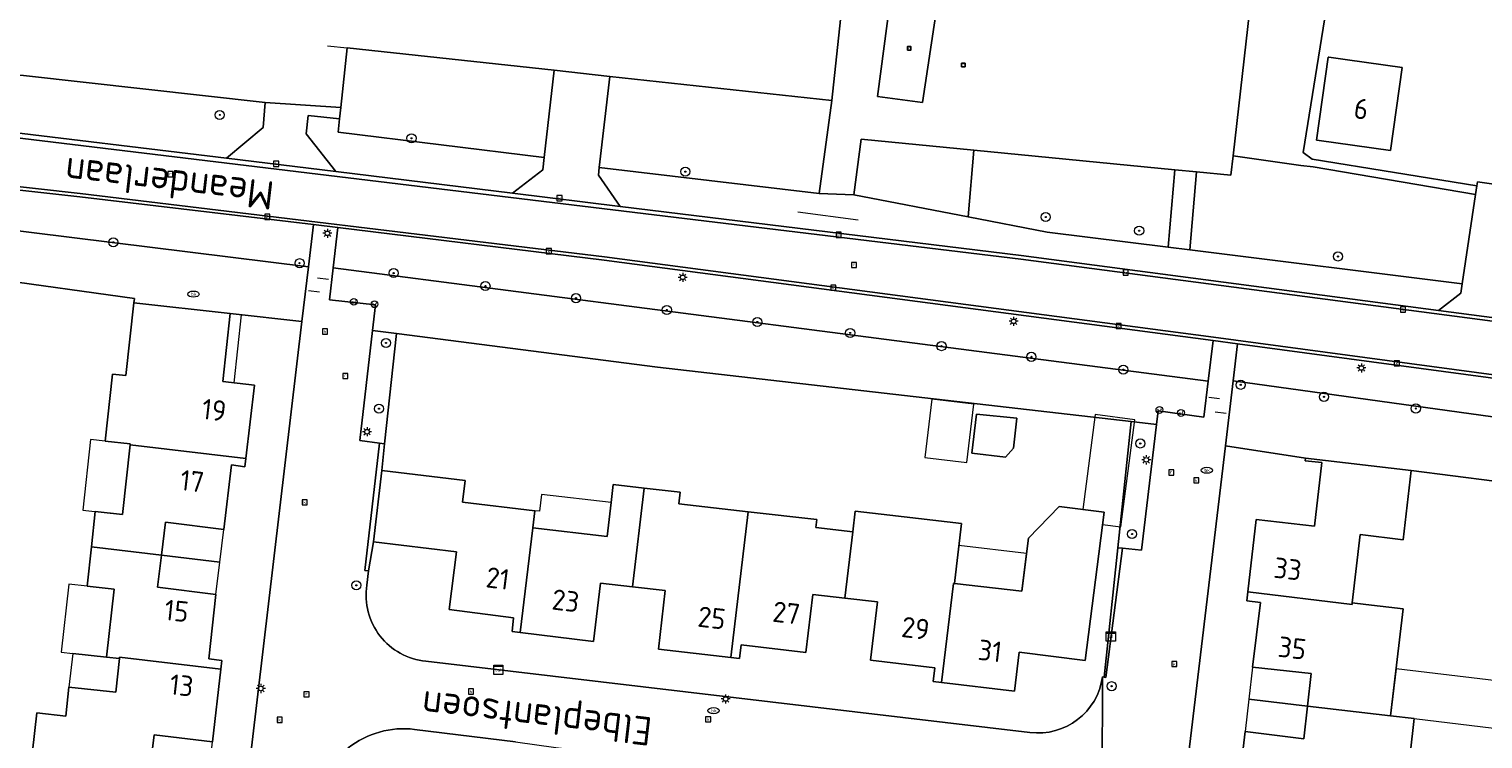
# Model space of a CAD drawing. Header units: metres. Extents: x 168032 to 180145, y 382923 to 399665.
# Tile 46 of 256: x 177545 to 177672, y 386550 to 386612. Entities that reach past the tile are written whole.
import ezdxf
from ezdxf.enums import TextEntityAlignment as Align

# ---------------------------------------------------------------- set-up
doc = ezdxf.new("R2010")
doc.units = ezdxf.units.M
doc.layers.get('0').update_dxf_attribs({"color": 8, "lineweight": 18})
for name, color, linetype, lineweight in [('B-WE-GR-BEPLANTING_CULTUUR_BODEMBEDEKKER-GV', 8, 'Continuous', 18), ('B-WE-GR-BEPLANTING_CULTUUR_BOSPLANTSOEN-GV', 8, 'Continuous', 18), ('B-WE-GR-BEPLANTING_CULTUUR_HEESTERS-GV', 8, 'Continuous', 18), ('B-WE-GR-BOOM-S', 8, 'Continuous', 18), ('B-WE-GR-GROENVOORZIENING-GV', 8, 'Continuous', 18), ('B-WE-IE-MEUBILAIR_WEGMEUBILAIR-S', 8, 'Continuous', 25), ('B-WE-IE-TERREINAFSCHEIDING_KUNSTMATIG_HEKWERK-G', 8, 'IE-TERREINAFSCHEIDING-KUNSTMATIG', 18), ('B-WE-KL-DATA-S', 8, 'Continuous', 18), ('B-WE-KL-ET_KAST-S', 8, 'Continuous', 18), ('B-WE-KL-ET_LS_OV_LICHTMAST-S', 8, 'Continuous', 18), ('B-WE-KL-WATER-S', 8, 'Continuous', 18), ('B-WE-OG-BEBOUWING-GV', 8, 'Continuous', 18), ('B-WE-OG-BEBOUWING-T18', 8, 'Continuous', 18), ('B-WE-OG-BEBOUWING_LUIFEL-GV', 8, 'Continuous', 18), ('B-WE-OG-TERREIN_CULTUURSCHEIDING-GV', 8, 'Continuous', 18), ('B-WE-OG-TERREIN_ERF-GV', 8, 'Continuous', 18), ('B-WE-OG-TERREIN_ONBEGROEID-GV', 8, 'Continuous', 18), ('B-WE-OG-TOPOGRAFIE-T18', 8, 'Continuous', 18), ('B-WE-RI-GWA_KOLK-S', 8, 'Continuous', 18), ('B-WE-RI-GWA_RIOOLPUT-S', 8, 'Continuous', 18), ('B-WE-VH-VERHARDING_ASFALT-GV', 8, 'Continuous', 18), ('B-WE-VH-VERHARDING_BETONSTRAATSTEEN-GV', 8, 'Continuous', 18), ('B-WE-VW-AFSLUITPAAL-S', 8, 'Continuous', 18)]:
    doc.layers.add(name, color=color, linetype=linetype, lineweight=lineweight)
doc.styles.add('NLCS-ISO', font='NLCS-ISO.ttf')
doc.styles.add('NLCS-ISO-M200-T18', font='NLCS-ISO.ttf', dxfattribs={"height": 0.36})
doc.linetypes.add('IE-TERREINAFSCHEIDING-KUNSTMATIG', pattern='A,4,[82,NLCS.SHX,S=0.75,R=90,X=0,Y=0],4,-2', length=10)

# ---------------------------------------------------------------- blocks, each defined once
blk = doc.blocks.new('SKL-ET_KAST_ELEKTRA-SO')
at = {"color": 0, "linetype": 'ByBlock', "lineweight": 18}
for points in [[(-2, 2), (2, 2), (2, 1.68), (-2, 1.68)], [(-2, 1.52), (2, 1.52), (2, -2), (-2, -2)]]:
    blk.add_lwpolyline(points, close=True, dxfattribs=at)
at = {"color": 0, "linetype": 'ByBlock', "lineweight": 18, "style": 'NLCS-ISO'}
blk.add_text('et', height=1.5, dxfattribs=at).set_placement((0, 0), align=Align.MIDDLE_CENTER)
blk = doc.blocks.new('SKL-DATA_SIGNAAL_CAIKAST-SO')
at = {"color": 0, "linetype": 'ByBlock', "lineweight": 18}
for points in [[(-2, 2), (2, 2), (2, 1.68), (-2, 1.68)], [(-2, 1.52), (2, 1.52), (2, -2), (-2, -2)]]:
    blk.add_lwpolyline(points, close=True, dxfattribs=at)
at = {"color": 0, "linetype": 'ByBlock', "lineweight": 18, "style": 'NLCS-ISO'}
blk.add_text('cai', height=1.5, dxfattribs=at).set_placement((0, 0), align=Align.MIDDLE_CENTER)
blk = doc.blocks.new('SKL-ET_OV_LICHTMAST-SO')
at = {"color": 0, "linetype": 'ByBlock', "lineweight": 18}
for points in [[(-1.25, 0), (-2, 0)], [(-1.41, 1.41), (-0.88, 0.88)], [(0, 2), (0, 1.25)], [(0.88, 0.88), (1.41, 1.41)], [(2, 0), (1.25, 0)], [(-1.41, -1.41), (-0.88, -0.88)], [(0, -1.25), (0, -2)], [(0.88, -0.88), (1.41, -1.41)]]:
    blk.add_lwpolyline(points, dxfattribs=at)
blk.add_circle((0, 0), 1, dxfattribs=at)
blk = doc.blocks.new('SVW-AFSLUITPAAL-SO')
at = {"lineweight": 18}
blk.add_circle((0, 0), 1.5, dxfattribs=at)
at = {"lineweight": 18, "style": 'NLCS-ISO'}
blk.add_text('af', height=1.8, dxfattribs=at).set_placement((0, 0), align=Align.MIDDLE_CENTER)
blk = doc.blocks.new('SKL-WATER_BRANDKRAAN_BRANDPUT-SO')
at = {"color": 0, "linetype": 'ByBlock', "lineweight": 18}
blk.add_ellipse((0, 0), major_axis=(2.5, 0), ratio=0.54, dxfattribs=at)
at = {"color": 0, "linetype": 'ByBlock', "lineweight": 18, "style": 'NLCS-ISO'}
blk.add_text('bk', height=1.5, dxfattribs=at).set_placement((0.16, 0), align=Align.MIDDLE_CENTER)
blk = doc.blocks.new('SRI-PUT_INSPECTIEPUT_RIOOLPUT-SO')
at = {"color": 0, "linetype": 'ByBlock', "lineweight": 18}
blk.add_lwpolyline([(-1.12, -1.12), (1.12, -1.12), (1.12, 1.12), (-1.12, 1.12)], close=True, dxfattribs=at)
at = {"color": 0, "linetype": 'ByBlock', "lineweight": 18, "style": 'NLCS-ISO'}
blk.add_text('r', height=1.5, dxfattribs=at).set_placement((0, 0.28), align=Align.MIDDLE_CENTER)
blk = doc.blocks.new('SRI-KOLK-SO')
at = {"color": 0, "linetype": 'ByBlock', "lineweight": 18}
blk.add_lwpolyline([(-1.125, -1.125), (1.125, -1.125), (1.125, 1.125), (-1.125, 1.125)], close=True, dxfattribs=at)
at = {"color": 0, "linetype": 'ByBlock', "lineweight": 18, "style": 'NLCS-ISO'}
blk.add_text('k', height=1.5, dxfattribs=at).set_placement((0, 0), align=Align.MIDDLE_CENTER)
blk = doc.blocks.new('SIE-WEG_SPEELTOESTEL-SO')
at = {"flags": 128}
blk.add_lwpolyline([(-0.75, -0.75), (0.75, -0.75), (0.75, 0.75), (-0.75, 0.75)], close=True, dxfattribs=at)
at = {"style": 'NLCS-ISO'}
blk.add_text('SPT', height=0.45, dxfattribs=at).set_placement((0, 0), align=Align.MIDDLE_CENTER)
blk = doc.blocks.new('SGR-BOOM_01-SO')
at = {"linetype": 'ByBlock', "lineweight": 18}
h = blk.add_hatch(color=0, dxfattribs=at)
h.dxf.hatch_style = 1
edge = h.paths.add_edge_path()
edge.add_arc((0, 0), 0.25, 0, 360)
at = {"color": 0, "linetype": 'ByBlock', "lineweight": 18}
for radius in [2, 0.25]:
    blk.add_circle((0, 0), radius, dxfattribs=at)

msp = doc.modelspace()

# ---------------------------------------------------------------- linework, layer by layer
at = {"layer": 'B-WE-GR-BEPLANTING_CULTUUR_BODEMBEDEKKER-GV', "flags": 128}
msp.add_lwpolyline([(177627.473, 386601.591), (177617.592, 386602.552), (177616.96, 386597.693), (177626.958, 386595.765)], close=True, dxfattribs=at)
at = {"layer": 'B-WE-GR-BEPLANTING_CULTUUR_BOSPLANTSOEN-GV', "flags": 128}
msp.add_lwpolyline([(177660.794, 386629.023), (177648.534, 386630.46), (177648.573, 386631.048), (177622.225, 386634.212), (177622.041, 386632.419), (177621.646, 386628.466), (177652.933, 386625.089), (177650.193, 386601.092), (177656.137, 386600.27), (177657.23, 386600.14), (177671.462, 386597.725), (177671.573, 386598.473), (177657.119, 386600.8), (177656.333, 386601.385)], close=True, dxfattribs=at)
at = {"layer": 'B-WE-GR-BEPLANTING_CULTUUR_HEESTERS-GV', "flags": 128}
for points in [[(177590.673, 386608.596), (177572.54, 386610.562), (177571.972, 386605.324), (177571.858, 386604.331), (177571.727, 386603.184), (177589.796, 386600.953)], [(177615.013, 386605.957), (177595.545, 386608.067), (177594.632, 386600.083), (177613.918, 386597.811)], [(177645.079, 386599.879), (177627.473, 386601.591), (177626.958, 386595.765), (177633.912, 386594.424), (177644.502, 386593.103)], [(177671.462, 386597.725), (177657.23, 386600.14), (177656.137, 386600.27), (177650.193, 386601.092), (177650, 386599.401), (177646.976, 386599.695), (177646.411, 386592.865), (177670.292, 386589.887)], [(177569.125, 386591.37), (177541.51, 386594.784), (177540.954, 386590.376), (177541.251, 386590.342), (177553.88, 386588.609), (177553.826, 386588.216), (177562.283, 386587.286), (177568.561, 386586.594)], [(177571.294, 386591.278), (177570.97, 386588.48), (177575.02, 386588.04), (177574.759, 386585.812), (177576.857, 386585.542), (177599.733, 386582.596), (177641.255, 386577.819), (177643.488, 386577.554), (177643.63, 386578.75), (177647.62, 386578.2), (177648.009, 386581.37)], [(177576.857, 386585.542), (177574.759, 386585.812), (177573.63, 386576.17), (177575.35, 386575.94), (177575.815, 386575.878)], [(177643.488, 386577.554), (177641.255, 386577.819), (177640.089, 386566.76), (177640.49, 386566.72), (177642.18, 386566.55)]]:
    msp.add_lwpolyline(points, close=True, dxfattribs=at)
for points in [[(177706.668, 386573.562), (177701.626, 386574.261), (177650.208, 386581.39), (177649.527, 386575.692), (177656.54, 386574.599), (177665.81, 386573.544), (177676.778, 386572.142), (177684.243, 386569.843), (177700.666, 386567.503), (177701.416, 386567.396), (177707.849, 386566.479)], [(177587.28, 386549.77), (177578.437, 386550.847)]]:
    msp.add_lwpolyline(points, dxfattribs=at)
at = {"layer": 'B-WE-GR-BEPLANTING_CULTUUR_HEESTERS-GV'}
msp.add_lwpolyline([(177578.437, 386550.847, 0.4146768), (177569.65, 386543.95)], format="xyb", dxfattribs=at)
at = {"layer": 'B-WE-GR-GROENVOORZIENING-GV', "flags": 128}
for points in [[(177575.561, 386573.519), (177575.815, 386575.878), (177575.35, 386575.94), (177574.08, 386564.77), (177574.4, 386564.74), (177574.824, 386567.271)], [(177640.49, 386566.72), (177640.089, 386566.76), (177638.895, 386555.425), (177639.04, 386555.39)]]:
    msp.add_lwpolyline(points, close=True, dxfattribs=at)
at = {"layer": 'B-WE-IE-TERREINAFSCHEIDING_KUNSTMATIG_HEKWERK-G', "flags": 128}
for points in [[(177570.79, 386610.752), (177572.54, 386610.562)], [(177612.043, 386596.185), (177617.32, 386595.498)], [(177570.905, 386590.267), (177569.931, 386590.395)], [(177569.124, 386589.298), (177570.094, 386589.186)], [(177648.067, 386579.959), (177649.01, 386579.843)], [(177648.636, 386578.68), (177649.579, 386578.564)]]:
    msp.add_lwpolyline(points, dxfattribs=at)
at = {"layer": 'B-WE-OG-BEBOUWING-GV', "flags": 128}
for points in [[(177665.015, 386608.832), (177660.226, 386609.506), (177658.578, 386609.737), (177658.529, 386609.744), (177657.509, 386602.489), (177657.737, 386602.457), (177659.196, 386602.252), (177663.995, 386601.577)], [(177564.391, 386581.01), (177561.627, 386581.335), (177562.283, 386587.286), (177553.826, 386588.216), (177553.126, 386581.85), (177551.958, 386581.979), (177551.312, 386576.107), (177553.51, 386575.865), (177553.502, 386575.792), (177563.656, 386574.589)], [(177627.287, 386575.05), (177630.253, 386574.696), (177630.937, 386575.492), (177631.229, 386578.111), (177627.707, 386578.472)], [(177563.656, 386574.589), (177553.502, 386575.792), (177552.83, 386569.684), (177550.443, 386569.947), (177550.1, 386566.835), (177556.241, 386566.108), (177556.591, 386568.99), (177561.711, 386568.36), (177562.381, 386574.02), (177563.571, 386573.85)], [(177665.81, 386573.544), (177656.54, 386574.599), (177656.516, 386574.39), (177657.976, 386574.224), (177657.341, 386568.64), (177652.231, 386569.24), (177651.483, 386562.885), (177660.623, 386561.799), (177660.64, 386561.94), (177661.35, 386567.93), (177665.119, 386567.467)], [(177588.793, 386568.508), (177588.971, 386570.008), (177582.646, 386570.761), (177582.871, 386572.647), (177575.561, 386573.519), (177574.824, 386567.271), (177582.101, 386566.39), (177581.481, 386561.35), (177587.111, 386560.62), (177586.991, 386559.41), (177587.704, 386559.325)], [(177598.569, 386571.992), (177595.856, 386572.301), (177595.666, 386570.715), (177595.309, 386567.736), (177588.793, 386568.508), (177587.704, 386559.325), (177594.111, 386558.56), (177594.751, 386563.66), (177597.541, 386563.337)], [(177607.691, 386569.919), (177601.614, 386570.61), (177601.73, 386571.632), (177598.569, 386571.992), (177597.541, 386563.337), (177600.407, 386563.005), (177599.811, 386557.89), (177606.176, 386557.148)], [(177616.846, 386568.161), (177613.628, 386568.527), (177613.709, 386569.234), (177607.691, 386569.919), (177606.176, 386557.148), (177606.931, 386557.06), (177607.071, 386558.25), (177612.741, 386557.58), (177613.343, 386562.675), (177616.155, 386562.347)], [(177625.782, 386563.624), (177625.814, 386563.903), (177626.381, 386568.899), (177620.095, 386569.614), (177617.06, 386569.959), (177616.846, 386568.161), (177616.155, 386562.347), (177619.024, 386562.012), (177618.401, 386556.92), (177624.041, 386556.23), (177623.891, 386555.04), (177624.644, 386554.953), (177625.672, 386563.637)], [(177632.265, 386567.599), (177631.666, 386562.955), (177625.782, 386563.624), (177625.672, 386563.637), (177624.644, 386554.953), (177631.041, 386554.21), (177631.442, 386557.622), (177637.215, 386556.878), (177638.89, 386569.87), (177634.952, 386570.378)], [(177561.001, 386562.67), (177555.901, 386563.31), (177556.241, 386566.108), (177550.1, 386566.835), (177549.721, 386563.393), (177552.092, 386563.132), (177551.436, 386557.168), (177552.562, 386557.044), (177552.576, 386557.173), (177561.445, 386556.122), (177561.531, 386556.88), (177560.391, 386557.04)], [(177665.104, 386561.414), (177661.83, 386561.8), (177660.64, 386561.94), (177660.623, 386561.799), (177651.483, 386562.885), (177651.391, 386562.1), (177652.591, 386561.97), (177651.911, 386556.31), (177657.031, 386555.73), (177656.717, 386552.892), (177663.993, 386552.042)], [(177561.445, 386556.122), (177552.576, 386557.173), (177552.562, 386557.044), (177552.239, 386554.106), (177548.141, 386554.557), (177547.862, 386552.018), (177545.331, 386552.296), (177544.942, 386548.936), (177547.305, 386548.675), (177549.18, 386548.468), (177549.152, 386548.218), (177555.263, 386547.494), (177555.621, 386550.38), (177560.721, 386549.75)], [(177663.619, 386548.922), (177665.708, 386548.675), (177666.078, 386551.795), (177663.993, 386552.042), (177656.717, 386552.892), (177656.401, 386550.03), (177651.251, 386550.65), (177650.591, 386544.98), (177649.361, 386545.13), (177649.28, 386544.416), (177658.435, 386543.328), (177658.42, 386543.2), (177659.61, 386543.06), (177662.937, 386542.668)]]:
    msp.add_lwpolyline(points, close=True, dxfattribs=at)
at = {"layer": 'B-WE-OG-BEBOUWING_LUIFEL-GV', "flags": 128}
for points in [[(177563.277, 386587.177), (177562.283, 386587.286), (177561.627, 386581.335), (177562.62, 386581.218)], [(177626.862, 386574.239), (177627.475, 386579.344), (177623.793, 386579.777), (177623.177, 386574.682)], [(177638.752, 386568.799), (177640.359, 386568.592), (177641.57, 386577.984), (177638.098, 386578.432), (177637.025, 386570.111), (177638.89, 386569.87)], [(177552.83, 386569.684), (177553.502, 386575.792), (177553.51, 386575.865), (177551.312, 386576.107), (177550.031, 386576.248), (177549.351, 386570.067)], [(177595.666, 386570.715), (177589.572, 386571.437), (177589.395, 386569.957), (177588.971, 386570.008), (177588.793, 386568.508), (177595.309, 386567.736)], [(177561.711, 386568.36), (177556.591, 386568.99), (177556.241, 386566.108), (177561.354, 386565.503)], [(177632.094, 386566.271), (177626.161, 386566.959), (177625.782, 386563.624), (177631.666, 386562.955)], [(177561.354, 386565.503), (177556.241, 386566.108), (177555.901, 386563.31), (177561.001, 386562.67)], [(177552.092, 386563.132), (177549.721, 386563.393), (177548.116, 386563.57), (177547.46, 386557.606), (177548.464, 386557.495), (177551.436, 386557.168)], [(177552.562, 386557.044), (177551.436, 386557.168), (177548.464, 386557.495), (177548.141, 386554.557), (177552.239, 386554.106)], [(177651.582, 386553.492), (177656.717, 386552.892), (177657.031, 386555.73), (177651.911, 386556.31)], [(177674.022, 386550.845), (177674.515, 386554.966), (177664.482, 386556.165), (177663.993, 386552.042), (177666.078, 386551.795)], [(177656.717, 386552.892), (177651.582, 386553.492), (177651.251, 386550.65), (177656.401, 386550.03)], [(177560.721, 386549.75), (177555.621, 386550.38), (177555.263, 386547.494), (177560.39, 386546.899)]]:
    msp.add_lwpolyline(points, close=True, dxfattribs=at)
at = {"layer": 'B-WE-OG-TERREIN_CULTUURSCHEIDING-GV', "flags": 128}
for points in [[(177652.933, 386625.089), (177621.646, 386628.466), (177622.041, 386632.419), (177622.225, 386634.212), (177621.245, 386634.33), (177618.146, 386635.131), (177618.065, 386634.384), (177615.013, 386605.957), (177613.918, 386597.811), (177616.96, 386597.693), (177617.592, 386602.552), (177627.473, 386601.591), (177645.079, 386599.879), (177646.976, 386599.695), (177650, 386599.401), (177650.193, 386601.092)], [(177624.235, 386614.092), (177622.979, 386605.778), (177619.018, 386606.292), (177620.146, 386614.672)], [(177565.354, 386605.775), (177544.139, 386608.13), (177538.209, 386608.554), (177537.889, 386605.572), (177539.405, 386603.624), (177540.613, 386603.47), (177561.939, 386600.896), (177565.152, 386603.6)], [(177571.858, 386604.331), (177569.109, 386604.645), (177568.928, 386603.036), (177571.527, 386599.721), (177587.009, 386597.825), (177589.673, 386599.875), (177589.796, 386600.953), (177571.727, 386603.184)], [(177670.292, 386589.887), (177646.411, 386592.865), (177644.502, 386593.103), (177633.912, 386594.424), (177626.958, 386595.765), (177616.96, 386597.693), (177613.918, 386597.811), (177594.632, 386600.083), (177594.553, 386599.399), (177596.462, 386596.667), (177631.63, 386592.36), (177668.217, 386587.54), (177670.171, 386589.078)], [(177646.976, 386599.695), (177645.079, 386599.879), (177644.502, 386593.103), (177646.411, 386592.865)], [(177541.954, 386598.301), (177541.51, 386594.784), (177569.125, 386591.37), (177569.563, 386595.082), (177549.101, 386597.5)], [(177571.704, 386594.829), (177571.294, 386591.278), (177648.009, 386581.37), (177648.443, 386584.915), (177595.061, 386591.97)]]:
    msp.add_lwpolyline(points, close=True, dxfattribs=at)
for points in [[(177650.595, 386584.626), (177650.208, 386581.39), (177701.626, 386574.261), (177706.668, 386573.562), (177706.08, 386574.371)], [(177700.41, 386577.94), (177650.595, 386584.626)]]:
    msp.add_lwpolyline(points, dxfattribs=at)
at = {"layer": 'B-WE-OG-TERREIN_ERF-GV', "flags": 128}
for points in [[(177691.216, 386655.886), (177680.474, 386658.609), (177663.058, 386663.045), (177635.623, 386670.404), (177631.334, 386671.864), (177625.613, 386666.312), (177624.283, 386661.998), (177623.195, 386651.799), (177621.245, 386634.33), (177622.225, 386634.212), (177648.573, 386631.048), (177648.534, 386630.46), (177660.794, 386629.023), (177656.333, 386601.385), (177657.119, 386600.8), (177671.573, 386598.473), (177671.625, 386598.82), (177675.481, 386598.284), (177675.403, 386597.744), (177681.354, 386596.882)], [(177665.015, 386608.832), (177663.995, 386601.577), (177659.196, 386602.252), (177657.737, 386602.457), (177657.509, 386602.489), (177658.529, 386609.744), (177658.578, 386609.737), (177660.226, 386609.506)], [(177627.287, 386575.05), (177627.707, 386578.472), (177631.229, 386578.111), (177630.937, 386575.492), (177630.253, 386574.696)]]:
    msp.add_lwpolyline(points, close=True, dxfattribs=at)
for points in [[(177513.555, 386636.678), (177510.316, 386611.878), (177529.637, 386609.561), (177530.8, 386609.421), (177534.046, 386609.032), (177538.209, 386608.554), (177544.139, 386608.13), (177565.354, 386605.775), (177571.972, 386605.324), (177572.54, 386610.562), (177590.673, 386608.596), (177595.545, 386608.067), (177615.013, 386605.957), (177618.065, 386634.384)], [(177544.942, 386548.936), (177545.331, 386552.296), (177547.862, 386552.018), (177548.141, 386554.557), (177552.239, 386554.106), (177552.562, 386557.044), (177551.436, 386557.168), (177552.092, 386563.132), (177549.721, 386563.393), (177550.1, 386566.835), (177550.443, 386569.947), (177552.83, 386569.684), (177553.502, 386575.792), (177553.51, 386575.865), (177551.312, 386576.107), (177551.958, 386581.979), (177553.126, 386581.85), (177553.826, 386588.216), (177553.88, 386588.609), (177541.251, 386590.342)], [(177568.561, 386586.594), (177562.283, 386587.286), (177561.627, 386581.335), (177564.391, 386581.01), (177563.656, 386574.589), (177563.571, 386573.85), (177562.381, 386574.02), (177561.711, 386568.36), (177556.591, 386568.99), (177556.241, 386566.108), (177555.901, 386563.31), (177561.001, 386562.67), (177560.391, 386557.04), (177561.531, 386556.88), (177561.445, 386556.122), (177560.721, 386549.75), (177555.621, 386550.38), (177555.263, 386547.494)], [(177557.37, 386491.828), (177568.561, 386586.594)], [(177640.089, 386566.76), (177641.255, 386577.819), (177599.733, 386582.596), (177576.857, 386585.542), (177575.815, 386575.878), (177575.561, 386573.519), (177582.871, 386572.647), (177582.646, 386570.761), (177588.971, 386570.008), (177588.793, 386568.508), (177595.309, 386567.736), (177595.666, 386570.715), (177595.856, 386572.301), (177598.569, 386571.992), (177601.73, 386571.632), (177601.614, 386570.61), (177607.691, 386569.919), (177613.709, 386569.234), (177613.628, 386568.527), (177616.846, 386568.161), (177617.06, 386569.959), (177620.095, 386569.614), (177626.381, 386568.899), (177625.814, 386563.903), (177625.782, 386563.624), (177631.666, 386562.955), (177632.265, 386567.599), (177634.952, 386570.378), (177638.89, 386569.87), (177637.215, 386556.878), (177631.442, 386557.622), (177631.041, 386554.21), (177624.644, 386554.953), (177623.891, 386555.04), (177624.041, 386556.23), (177618.401, 386556.92), (177619.024, 386562.012), (177616.155, 386562.347), (177613.343, 386562.675), (177612.741, 386557.58), (177607.071, 386558.25), (177606.931, 386557.06), (177606.176, 386557.148), (177599.811, 386557.89), (177600.407, 386563.005), (177597.541, 386563.337), (177594.751, 386563.66), (177594.111, 386558.56), (177587.704, 386559.325), (177586.991, 386559.41), (177587.111, 386560.62), (177581.481, 386561.35), (177582.101, 386566.39), (177574.824, 386567.271), (177574.4, 386564.74), (177574.25, 386563.48)], [(177650.591, 386544.98), (177651.251, 386550.65), (177656.401, 386550.03), (177656.717, 386552.892), (177657.031, 386555.73), (177651.911, 386556.31), (177652.591, 386561.97), (177651.391, 386562.1), (177651.483, 386562.885), (177652.231, 386569.24), (177657.341, 386568.64), (177657.976, 386574.224), (177656.516, 386574.39), (177656.54, 386574.599), (177649.527, 386575.692), (177633.324, 386440.147)], [(177676.778, 386572.142), (177665.81, 386573.544), (177665.119, 386567.467), (177661.35, 386567.93), (177660.64, 386561.94), (177661.83, 386561.8), (177665.104, 386561.414), (177663.993, 386552.042), (177666.078, 386551.795), (177665.708, 386548.675)], [(177638.75, 386555.46), (177638.895, 386555.425), (177640.089, 386566.76)], [(177579.419, 386556.82), (177632.376, 386550.579)]]:
    msp.add_lwpolyline(points, dxfattribs=at)
at = {"layer": 'B-WE-OG-TERREIN_ERF-GV'}
for points in [[(177574.25, 386563.48, 0.4290232), (177579.419, 386556.82)], [(177632.376, 386550.579, 0.4116673), (177638.75, 386555.46)]]:
    msp.add_lwpolyline(points, format="xyb", dxfattribs=at)
at = {"layer": 'B-WE-OG-TERREIN_ONBEGROEID-GV', "flags": 128}
msp.add_lwpolyline([(177619.018, 386606.292), (177622.979, 386605.778), (177624.235, 386614.092), (177620.146, 386614.672)], close=True, dxfattribs=at)
at = {"layer": 'B-WE-VH-VERHARDING_ASFALT-GV', "flags": 128}
for points in [[(177700.726, 386582.955), (177631.591, 386592.063), (177516.266, 386605.967), (177516.288, 386606.166)], [(177515.651, 386601.25), (177515.684, 386601.548), (177549.134, 386597.798), (177595.1, 386592.267), (177648.482, 386585.212), (177700.463, 386578.235)]]:
    msp.add_lwpolyline(points, dxfattribs=at)
at = {"layer": 'B-WE-VH-VERHARDING_BETONSTRAATSTEEN-GV', "flags": 128}
for points in [[(177595.545, 386608.067), (177590.673, 386608.596), (177589.796, 386600.953), (177589.673, 386599.875), (177587.009, 386597.825), (177596.462, 386596.667), (177594.553, 386599.399), (177594.632, 386600.083)], [(177571.858, 386604.331), (177571.972, 386605.324), (177565.354, 386605.775), (177565.152, 386603.6), (177561.939, 386600.896), (177571.527, 386599.721), (177568.928, 386603.036), (177569.109, 386604.645)], [(177675.306, 386597.07), (177675.403, 386597.744), (177675.481, 386598.284), (177671.625, 386598.82), (177671.573, 386598.473), (177671.462, 386597.725), (177670.292, 386589.887), (177670.171, 386589.078), (177668.217, 386587.54), (177675.117, 386586.631), (177674.036, 386588.279), (177674.191, 386589.347)]]:
    msp.add_lwpolyline(points, close=True, dxfattribs=at)
for points in [[(177561.939, 386600.896), (177540.613, 386603.47), (177539.405, 386603.624), (177531.94, 386604.481), (177530.342, 386604.682), (177529.087, 386604.824), (177516.3, 386606.272), (177516.288, 386606.166), (177516.266, 386605.967), (177631.591, 386592.063), (177700.726, 386582.955)], [(177700.463, 386578.235), (177648.482, 386585.212), (177595.1, 386592.267), (177549.134, 386597.798), (177515.684, 386601.548), (177515.651, 386601.25)], [(177515.651, 386601.25), (177527.254, 386599.949), (177527.85, 386599.883), (177537.331, 386598.82), (177541.954, 386598.301), (177549.101, 386597.5), (177569.563, 386595.082), (177571.704, 386594.829), (177595.061, 386591.97), (177648.443, 386584.915), (177650.595, 386584.626), (177700.41, 386577.94)], [(177700.78, 386583.25), (177675.117, 386586.631), (177668.217, 386587.54), (177631.63, 386592.36), (177596.462, 386596.667), (177587.009, 386597.825), (177571.527, 386599.721), (177561.939, 386600.896)], [(177574.25, 386563.48), (177574.4, 386564.74), (177574.08, 386564.77), (177575.35, 386575.94), (177573.63, 386576.17), (177574.759, 386585.812), (177575.02, 386588.04), (177570.97, 386588.48), (177571.294, 386591.278), (177571.704, 386594.829), (177569.563, 386595.082), (177569.125, 386591.37), (177568.561, 386586.594), (177557.37, 386491.828)], [(177649.527, 386575.692), (177650.208, 386581.39), (177650.595, 386584.626), (177648.443, 386584.915), (177648.009, 386581.37), (177647.62, 386578.2), (177643.63, 386578.75), (177643.488, 386577.554), (177642.18, 386566.55), (177640.49, 386566.72), (177639.04, 386555.39), (177638.895, 386555.425), (177638.75, 386555.46), (177638.693, 386537.803), (177638.45, 386535.736), (177637.41, 386526.88), (177637.045, 386523.24), (177633.63, 386494.67), (177633.35, 386491.21), (177632.293, 386482.306)], [(177628.191, 386463.073), (177626.83, 386451.53), (177628.64, 386451.29), (177627.37, 386440.53), (177633.28, 386439.78), (177633.324, 386440.147), (177649.527, 386575.692)], [(177632.376, 386550.579), (177579.419, 386556.82)], [(177638.45, 386535.736), (177638.693, 386537.803), (177638.75, 386555.46)], [(177578.437, 386550.847), (177587.28, 386549.77), (177590.825, 386549.265), (177619.33, 386545.9), (177623.341, 386545.36), (177631.626, 386544.383)]]:
    msp.add_lwpolyline(points, dxfattribs=at)
at = {"layer": 'B-WE-VH-VERHARDING_BETONSTRAATSTEEN-GV'}
for points in [[(177579.419, 386556.82, -0.4290232), (177574.25, 386563.48)], [(177638.75, 386555.46, -0.4116673), (177632.376, 386550.579)], [(177569.65, 386543.95, -0.4146768), (177578.437, 386550.847)]]:
    msp.add_lwpolyline(points, format="xyb", dxfattribs=at)

# ---------------------------------------------------------------- block references
at = {"layer": 'B-WE-GR-BOOM-S', "xscale": 0.2, "yscale": 0.2, "zscale": 0.2}
for p in [(177561.359, 386604.689), (177578.169, 386602.638), (177602.178, 386599.718), (177633.773, 386595.741), (177641.964, 386594.54), (177552.024, 386593.525), (177568.358, 386591.694), (177659.391, 386592.286), (177576.605, 386590.828), (177584.651, 386589.697), (177592.59, 386588.634), (177600.555, 386587.603), (177608.486, 386586.537), (177616.627, 386585.58), (177575.939, 386584.711), (177624.635, 386584.43), (177632.518, 386583.489), (177640.58, 386582.361), (177650.862, 386581.041), (177575.314, 386578.944), (177658.167, 386579.986), (177666.219, 386578.963), (177642.063, 386575.901), (177641.342, 386567.964), (177573.333, 386563.475), (177639.548, 386554.629)]:
    msp.add_blockref('SGR-BOOM_01-SO', p, dxfattribs=at)
at = {"layer": 'B-WE-IE-MEUBILAIR_WEGMEUBILAIR-S', "xscale": 0.2, "yscale": 0.2, "zscale": 0.2}
for p in [(177621.796, 386610.525), (177626.549, 386609.066)]:
    msp.add_blockref('SIE-WEG_SPEELTOESTEL-SO', p, dxfattribs=at)
at = {"layer": 'B-WE-KL-DATA-S', "xscale": 0.2, "yscale": 0.2, "zscale": 0.2}
msp.add_blockref('SKL-DATA_SIGNAAL_CAIKAST-SO', (177585.785, 386556.07), dxfattribs=at)
at = {"layer": 'B-WE-KL-ET_KAST-S', "xscale": 0.2, "yscale": 0.2, "zscale": 0.2}
msp.add_blockref('SKL-ET_KAST_ELEKTRA-SO', (177639.478, 386558.985), dxfattribs=at)
at = {"layer": 'B-WE-KL-ET_LS_OV_LICHTMAST-S', "xscale": 0.2, "yscale": 0.2, "zscale": 0.2}
for p in [(177570.796, 386594.314), (177601.947, 386590.455), (177630.955, 386586.605), (177661.445, 386582.514), (177574.269, 386576.927), (177642.585, 386574.465), (177564.959, 386554.432), (177605.703, 386553.513)]:
    msp.add_blockref('SKL-ET_OV_LICHTMAST-SO', p, dxfattribs=at)
at = {"layer": 'B-WE-KL-WATER-S', "xscale": 0.2, "yscale": 0.2, "zscale": 0.2}
for p in [(177559.048, 386588.983), (177647.894, 386573.553), (177604.652, 386552.492)]:
    msp.add_blockref('SKL-WATER_BRANDKRAAN_BRANDPUT-SO', p, dxfattribs=at)
at = {"layer": 'B-WE-RI-GWA_KOLK-S', "xscale": 0.2, "yscale": 0.2, "zscale": 0.2}
for p in [(177566.303, 386600.404), (177591.142, 386597.388), (177565.535, 386595.764), (177615.62, 386594.184), (177590.214, 386592.752), (177640.775, 386590.879), (177615.143, 386589.549), (177665.094, 386587.634), (177570.59, 386585.706), (177640.159, 386586.185), (177664.555, 386582.928), (177646.967, 386572.665), (177568.804, 386570.741), (177645.052, 386556.58), (177583.382, 386554.163), (177566.603, 386551.685), (177604.176, 386551.724)]:
    msp.add_blockref('SRI-KOLK-SO', p, dxfattribs=at)
at = {"layer": 'B-WE-RI-GWA_RIOOLPUT-S', "xscale": 0.2, "yscale": 0.2, "zscale": 0.2}
for p in [(177557.029, 386599.493), (177616.963, 386591.528), (177572.37, 386581.815), (177644.778, 386573.352), (177568.968, 386553.927)]:
    msp.add_blockref('SRI-PUT_INSPECTIEPUT_RIOOLPUT-SO', p, dxfattribs=at)
at = {"layer": 'B-WE-VW-AFSLUITPAAL-S', "xscale": 0.2, "yscale": 0.2, "zscale": 0.2}
for p in [(177573.109, 386588.31), (177574.925, 386588.094), (177643.743, 386578.835), (177645.625, 386578.576)]:
    msp.add_blockref('SVW-AFSLUITPAAL-SO', p, dxfattribs=at)

# ---------------------------------------------------------------- texts
at = {"layer": 'B-WE-OG-BEBOUWING-T18', "style": 'NLCS-ISO-M200-T18'}
for s, rotation, p in [('6', 352, (177661.432, 386605.22)), ('19', 353.5, (177560.869, 386578.827)), ('17', 353.4, (177558.939, 386572.598)), ('21', 352.7, (177585.738, 386564.075)), ('33', 353.4, (177654.993, 386564.908)), ('23', 353.2, (177591.684, 386562.122)), ('15', 353.9, (177557.576, 386561.232)), ('25', 353.4, (177604.495, 386560.616)), ('27', 353.3, (177611.035, 386561.054)), ('29', 353.1, (177622.362, 386559.708)), ('31', 353.4, (177628.894, 386557.73)), ('35', 353.2, (177655.384, 386557.977)), ('13', 353.6, (177558.012, 386554.708))]:
    msp.add_text(s, height=1.8, rotation=rotation, dxfattribs=at).set_placement(p, align=Align.MIDDLE)
at = {"layer": 'B-WE-OG-TOPOGRAFIE-T18', "style": 'NLCS-ISO-M200-T18'}
for s, p in [('Meanderlaan', (177556.938, 386598.662)), ('Elbeplantsoen', (177589.192, 386552.196))]:
    msp.add_text(s, height=2.5, rotation=173.3, dxfattribs=at).set_placement(p, align=Align.MIDDLE)

doc.saveas('drawing.dxf')
